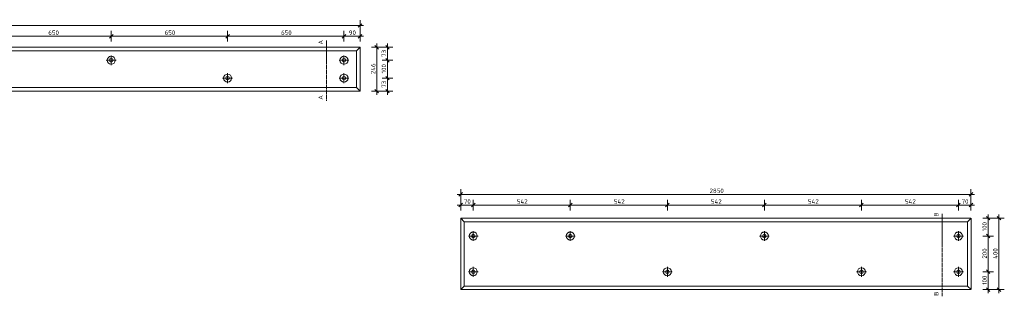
# Model space of a CAD drawing. Header units: millimetres. Extents: x -51780 to -20756, y -103 to 141413.
# Tile 9 of 11: x -41991 to -36491, y 139808 to 141357. Entities that reach past the tile are written whole.
import ezdxf

# ---------------------------------------------------------------- set-up
doc = ezdxf.new("R2010")
doc.units = ezdxf.units.MM
doc.linetypes.add('XX-HIDDEN', pattern=[4, 2, -2])
for name, color, linetype, lineweight in [('N-CO-BC-BETONVORM-G', 50, 'Continuous', 25), ('N-CO-BC-BETONVORM-GN', 10, 'XX-HIDDEN', 18), ('N-CO-KC-KUNSTSTOFVORM-G', 7, 'Continuous', 13), ('X-XX-AL-M', 7, 'Continuous', 18), ('X-XX-AL-M-10', 7, 'Continuous', 18), ('X-XX-AL-T25-1', 7, 'Continuous', 13), ('X_XX_AL_DETAIL1_G', 7, 'Continuous', 13)]:
    doc.layers.add(name, color=color, linetype=linetype, lineweight=lineweight)
doc.styles.add('NLCS-ISO_1', font='NLCS-ISO.ttf', dxfattribs={"height": 25})
doc.dimstyles.new('2_5_NLCS_diagonal_1', dxfattribs={"dimscale": 304.8, "dimtxt": 25.068874, "dimasz": 0.065617, "dimexe": 0.098425, "dimexo": 0.0625, "dimgap": 0, "dimtad": 1, "dimdec": 0, "dimzin": 0, "dimdsep": 46, "dimtxsty": 'NLCS-ISO_1', "dimblk1": 'OBLIQUE', "dimblk2": 'OBLIQUE', "dimsah": 1, "dimcen": 0.09, "dimdle": 0.065617, "dimazin": 0, "dimtfac": 1, "dimtdec": 4, "dimtix": 1, "dimtmove": 0, "dimatfit": 3, "dimfxl": 0.098425, "dimfxlon": 1, "dimtvp": 1, "dimtolj": 1, "dimtzin": 0, "dimarcsym": 2})

# ---------------------------------------------------------------- blocks, each defined once
blk = doc.blocks.new('GM_Hakorit_4360 - GM_Hakorit_4360-3589548-Detail type 14 _5 x uitvoeren_')
at = {"layer": 'N-CO-KC-KUNSTSTOFVORM-G'}
for p, q in [((-238161.9, 140956.7), (-238161.9, 141202.6)), ((-238161.9, 141202.6), (-234082, 141202.6)), ((-238161.9, 141202.6), (-238141.9, 141182.6)), ((-238141.9, 141182.6), (-234101.9, 141182.6)), ((-238141.9, 141182.6), (-238141.9, 140976.6)), ((-234101.9, 141182.6), (-234081.9, 141202.6)), ((-234101.9, 140976.6), (-234101.9, 141182.6)), ((-234081.9, 141202.6), (-234081.9, 140956.7)), ((-238141.9, 140976.6), (-238161.9, 140956.6)), ((-238161.9, 140956.6), (-234082, 140956.6)), ((-238141.9, 140976.6), (-234101.9, 140976.6)), ((-234081.9, 140956.6), (-234101.9, 140976.6))]:
    blk.add_line(p, q, dxfattribs=at)
for centre, radius, start, end in [((-238071.9, 141129.6), 22.5, 0, 180), ((-238071.9, 141129.6), 22.5, 180, 0), ((-238071.9, 141129.6), 10, 0, 180), ((-238071.9, 141129.6), 10, 180, 0), ((-236771.9, 141129.6), 22.5, 0, 180), ((-236771.9, 141129.6), 22.5, 180, 0), ((-236771.9, 141129.6), 10, 0, 180), ((-236771.9, 141129.6), 10, 180, 0), ((-235471.9, 141129.6), 22.5, 0, 180), ((-235471.9, 141129.6), 22.5, 180, 0), ((-235471.9, 141129.6), 10, 0, 180), ((-235471.9, 141129.6), 10, 180, 0), ((-234171.9, 141129.6), 22.5, 0, 180), ((-234171.9, 141129.6), 22.5, 180, 0), ((-234171.9, 141129.6), 10, 0, 180), ((-234171.9, 141129.6), 10, 180, 0), ((-238071.9, 141029.6), 22.5, 0, 180), ((-238071.9, 141029.6), 22.5, 180, 0), ((-238071.9, 141029.6), 10, 0, 180), ((-238071.9, 141029.6), 10, 180, 0), ((-237421.9, 141029.6), 22.5, 0, 180), ((-237421.9, 141029.6), 22.5, 180, 0), ((-237421.9, 141029.6), 10, 0, 180), ((-237421.9, 141029.6), 10, 180, 0), ((-236121.9, 141029.6), 22.5, 0, 180), ((-236121.9, 141029.6), 22.5, 180, 0), ((-236121.9, 141029.6), 10, 0, 180), ((-236121.9, 141029.6), 10, 180, 0), ((-234821.9, 141029.6), 22.5, 0, 180), ((-234821.9, 141029.6), 22.5, 180, 0), ((-234821.9, 141029.6), 10, 0, 180), ((-234821.9, 141029.6), 10, 180, 0), ((-234171.9, 141029.6), 22.5, 0, 180), ((-234171.9, 141029.6), 22.5, 180, 0), ((-234171.9, 141029.6), 10, 0, 180), ((-234171.9, 141029.6), 10, 180, 0)]:
    blk.add_arc(centre, radius, start, end, dxfattribs=at)
blk = doc.blocks.new('GM_Hakorit_2850 - GM_Hakorit_2850-3594086-Detail type 15 _2 x uitvoeren_')
at = {"layer": 'N-CO-KC-KUNSTSTOFVORM-G'}
for p, q in [((-236346.3, 140245.7), (-233496.4, 140245.7)), ((-236346.3, 140245.7), (-236326.3, 140225.7)), ((-236346.3, 139845.8), (-236346.3, 140245.6)), ((-233516.3, 140225.7), (-233496.3, 140245.7)), ((-233496.3, 140245.6), (-233496.3, 139845.8)), ((-236326.3, 140225.7), (-233516.3, 140225.7)), ((-236326.3, 140225.7), (-236326.3, 139865.7)), ((-233516.3, 139865.7), (-233516.3, 140225.7)), ((-236326.3, 139865.7), (-236346.3, 139845.7)), ((-236326.3, 139865.7), (-233516.3, 139865.7)), ((-233496.3, 139845.7), (-233516.3, 139865.7)), ((-236346.3, 139845.7), (-233496.4, 139845.7))]:
    blk.add_line(p, q, dxfattribs=at)
for centre, radius, start, end in [((-236276.3, 140145.7), 22.5, 0, 180), ((-236276.3, 140145.7), 22.5, 180, 0), ((-236276.3, 140145.7), 10, 0, 180), ((-236276.3, 140145.7), 10, 180, 0), ((-235734.3, 140145.7), 22.5, 0, 180), ((-235734.3, 140145.7), 22.5, 180, 0), ((-235734.3, 140145.7), 10, 0, 180), ((-235734.3, 140145.7), 10, 180, 0), ((-234650.3, 140145.7), 22.5, 0, 180), ((-234650.3, 140145.7), 22.5, 180, 0), ((-234650.3, 140145.7), 10, 0, 180), ((-234650.3, 140145.7), 10, 180, 0), ((-233566.3, 140145.7), 22.5, 0, 180), ((-233566.3, 140145.7), 22.5, 180, 0), ((-233566.3, 140145.7), 10, 0, 180), ((-233566.3, 140145.7), 10, 180, 0), ((-236276.3, 139945.7), 22.5, 0, 180), ((-235192.3, 139945.7), 22.5, 0, 180), ((-234108.3, 139945.7), 22.5, 0, 180), ((-233566.3, 139945.7), 22.5, 0, 180), ((-236276.3, 139945.7), 22.5, 180, 0), ((-236276.3, 139945.7), 10, 0, 180), ((-236276.3, 139945.7), 10, 180, 0), ((-235192.3, 139945.7), 22.5, 180, 0), ((-235192.3, 139945.7), 10, 0, 180), ((-235192.3, 139945.7), 10, 180, 0), ((-234108.3, 139945.7), 22.5, 180, 0), ((-234108.3, 139945.7), 10, 0, 180), ((-234108.3, 139945.7), 10, 180, 0), ((-233566.3, 139945.7), 22.5, 180, 0), ((-233566.3, 139945.7), 10, 0, 180), ((-233566.3, 139945.7), 10, 180, 0)]:
    blk.add_arc(centre, radius, start, end, dxfattribs=at)
blk = doc.blocks.new('DIMBLOCK31-Detail type 14 _5 x uitvoeren_')
at = {"layer": 'X-XX-AL-M-10'}
for p, q in [((-42129.4, 141233.9), (-42129.4, 141293.9)), ((-41479.4, 141233.9), (-41479.4, 141293.9)), ((-42129.4, 141263.9), (-42139.4, 141253.9)), ((-42129.4, 141263.9), (-42119.4, 141273.9)), ((-42129.4, 141263.9), (-41479.4, 141263.9)), ((-42129.4, 141263.9), (-42129.4, 141233.9)), ((-41479.4, 141263.9), (-41489.4, 141253.9)), ((-41479.4, 141263.9), (-41469.4, 141273.9)), ((-41479.4, 141263.9), (-41479.4, 141233.9))]:
    blk.add_line(p, q, dxfattribs=at)
at = {"layer": 'X-XX-AL-M-10', "color": 0, "insert": (-41830.7, 141296.4), "char_height": 25, "width": 63.003, "attachment_point": 1, "line_spacing_factor": 1.135194, "style": 'NLCS-ISO_1'}
blk.add_mtext('650', dxfattribs=at)
blk = doc.blocks.new('_Oblique')
at = {"color": 0, "linetype": 'ByBlock', "lineweight": -2}
blk.add_line((-0.5, -0.5), (0.5, 0.5), dxfattribs=at)
blk = doc.blocks.new('DIMBLOCK32-Detail type 14 _5 x uitvoeren_')
at = {"layer": 'X-XX-AL-M-10'}
for p, q in [((-41479.4, 141233.9), (-41479.4, 141293.9)), ((-40829.4, 141233.9), (-40829.4, 141293.9)), ((-41479.4, 141263.9), (-41489.4, 141253.9)), ((-41479.4, 141263.9), (-41469.4, 141273.9)), ((-41479.4, 141263.9), (-40829.4, 141263.9)), ((-41479.4, 141263.9), (-41479.4, 141233.9)), ((-40829.4, 141263.9), (-40839.4, 141253.9)), ((-40829.4, 141263.9), (-40819.4, 141273.9)), ((-40829.4, 141263.9), (-40829.4, 141233.9))]:
    blk.add_line(p, q, dxfattribs=at)
at = {"layer": 'X-XX-AL-M-10', "color": 0, "insert": (-41180.7, 141296.4), "char_height": 25, "width": 63.003, "attachment_point": 1, "line_spacing_factor": 1.135194, "style": 'NLCS-ISO_1'}
blk.add_mtext('650', dxfattribs=at)
blk = doc.blocks.new('DIMBLOCK33-Detail type 14 _5 x uitvoeren_')
at = {"layer": 'X-XX-AL-M-10'}
for p, q in [((-40829.4, 141233.9), (-40829.4, 141293.9)), ((-40179.4, 141233.9), (-40179.4, 141293.9)), ((-40829.4, 141263.9), (-40839.4, 141253.9)), ((-40829.4, 141263.9), (-40819.4, 141273.9)), ((-40829.4, 141263.9), (-40179.4, 141263.9)), ((-40829.4, 141263.9), (-40829.4, 141233.9)), ((-40179.4, 141263.9), (-40189.4, 141253.9)), ((-40179.4, 141263.9), (-40169.4, 141273.9)), ((-40179.4, 141263.9), (-40179.4, 141233.9))]:
    blk.add_line(p, q, dxfattribs=at)
at = {"layer": 'X-XX-AL-M-10', "color": 0, "insert": (-40530.7, 141296.4), "char_height": 25, "width": 63.003, "attachment_point": 1, "line_spacing_factor": 1.135194, "style": 'NLCS-ISO_1'}
blk.add_mtext('650', dxfattribs=at)
blk = doc.blocks.new('DIMBLOCK34-Detail type 14 _5 x uitvoeren_')
at = {"layer": 'X-XX-AL-M-10'}
for p, q in [((-40179.4, 141233.9), (-40179.4, 141293.9)), ((-40089.4, 141233.9), (-40089.4, 141293.9)), ((-40179.4, 141263.9), (-40189.4, 141253.9)), ((-40179.4, 141263.9), (-40169.4, 141273.9)), ((-40179.4, 141263.9), (-40069.4, 141263.9)), ((-40179.4, 141263.9), (-40179.4, 141233.9)), ((-40089.4, 141263.9), (-40099.4, 141253.9)), ((-40089.4, 141263.9), (-40079.4, 141273.9)), ((-40089.4, 141263.9), (-40089.4, 141233.9))]:
    blk.add_line(p, q, dxfattribs=at)
at = {"layer": 'X-XX-AL-M-10', "color": 0, "insert": (-40151.9, 141296.4), "char_height": 25, "width": 42.002, "attachment_point": 1, "line_spacing_factor": 1.135194, "style": 'NLCS-ISO_1'}
blk.add_mtext('90', dxfattribs=at)
blk = doc.blocks.new('DIMBLOCK35-Detail type 14 _5 x uitvoeren_')
at = {"layer": 'X-XX-AL-M-10'}
for p, q in [((-44169.4, 141293.9), (-44169.4, 141353.9)), ((-40089.4, 141293.9), (-40089.4, 141353.9)), ((-44189.4, 141323.9), (-40069.4, 141323.9)), ((-44169.4, 141323.9), (-44179.4, 141313.9)), ((-44169.4, 141323.9), (-44159.4, 141333.9)), ((-44169.4, 141323.9), (-44169.4, 141293.9)), ((-40089.4, 141323.9), (-40099.4, 141313.9)), ((-40089.4, 141323.9), (-40079.4, 141333.9)), ((-40089.4, 141323.9), (-40089.4, 141293.9))]:
    blk.add_line(p, q, dxfattribs=at)
at = {"layer": 'X-XX-AL-M-10', "color": 0, "insert": (-42165.6, 141356.4), "char_height": 25, "width": 86.842, "attachment_point": 1, "line_spacing_factor": 1.135194, "style": 'NLCS-ISO_1'}
blk.add_mtext('4080', dxfattribs=at)
blk = doc.blocks.new('DIMBLOCK36-Detail type 14 _5 x uitvoeren_')
at = {"layer": 'X-XX-AL-M-10'}
for p, q in [((-39966.4, 141202.6), (-39906.4, 141202.6)), ((-39936.4, 141202.6), (-39966.4, 141202.6)), ((-39936.4, 141202.6), (-39946.4, 141212.6)), ((-39936.4, 141222.6), (-39936.4, 141129.6)), ((-39936.4, 141202.6), (-39926.4, 141192.6)), ((-39966.4, 141129.6), (-39906.4, 141129.6)), ((-39936.4, 141129.6), (-39966.4, 141129.6)), ((-39936.4, 141129.6), (-39946.4, 141139.6)), ((-39936.4, 141129.6), (-39926.4, 141119.6))]:
    blk.add_line(p, q, dxfattribs=at)
at = {"layer": 'X-XX-AL-M-10', "color": 0, "insert": (-39969, 141148.6), "char_height": 25, "width": 42.002, "attachment_point": 1, "rotation": 90, "line_spacing_factor": 1.135194, "style": 'NLCS-ISO_1'}
blk.add_mtext('73', dxfattribs=at)
blk = doc.blocks.new('DIMBLOCK37-Detail type 14 _5 x uitvoeren_')
at = {"layer": 'X-XX-AL-M-10'}
for p, q in [((-39966.4, 141129.6), (-39906.4, 141129.6)), ((-39936.4, 141129.6), (-39966.4, 141129.6)), ((-39936.4, 141129.6), (-39946.4, 141139.6)), ((-39936.4, 141129.6), (-39936.4, 141029.6)), ((-39936.4, 141129.6), (-39926.4, 141119.6)), ((-39966.4, 141029.6), (-39906.4, 141029.6)), ((-39936.4, 141029.6), (-39966.4, 141029.6)), ((-39936.4, 141029.6), (-39946.4, 141039.6)), ((-39936.4, 141029.6), (-39926.4, 141019.6))]:
    blk.add_line(p, q, dxfattribs=at)
at = {"layer": 'X-XX-AL-M-10', "color": 0, "insert": (-39969, 141056), "char_height": 25, "width": 56.76, "attachment_point": 1, "rotation": 90, "line_spacing_factor": 1.135194, "style": 'NLCS-ISO_1'}
blk.add_mtext('100', dxfattribs=at)
blk = doc.blocks.new('DIMBLOCK38-Detail type 14 _5 x uitvoeren_')
at = {"layer": 'X-XX-AL-M-10'}
for p, q in [((-39966.4, 141029.6), (-39906.4, 141029.6)), ((-39936.4, 141029.6), (-39966.4, 141029.6)), ((-39936.4, 141029.6), (-39946.4, 141039.6)), ((-39936.4, 141029.6), (-39936.4, 140936.6)), ((-39936.4, 141029.6), (-39926.4, 141019.6)), ((-39966.4, 140956.6), (-39906.4, 140956.6)), ((-39936.4, 140956.6), (-39966.4, 140956.6)), ((-39936.4, 140956.6), (-39946.4, 140966.6)), ((-39936.4, 140956.6), (-39926.4, 140946.6))]:
    blk.add_line(p, q, dxfattribs=at)
at = {"layer": 'X-XX-AL-M-10', "color": 0, "insert": (-39969, 140975.6), "char_height": 25, "width": 42.002, "attachment_point": 1, "rotation": 90, "line_spacing_factor": 1.135194, "style": 'NLCS-ISO_1'}
blk.add_mtext('73', dxfattribs=at)
blk = doc.blocks.new('DIMBLOCK39-Detail type 14 _5 x uitvoeren_')
at = {"layer": 'X-XX-AL-M-10'}
for p, q in [((-40026.4, 141202.6), (-39966.4, 141202.6)), ((-39996.4, 141202.6), (-40026.4, 141202.6)), ((-39996.4, 141202.6), (-40006.4, 141212.6)), ((-39996.4, 141222.6), (-39996.4, 140936.6)), ((-39996.4, 141202.6), (-39986.4, 141192.6)), ((-40026.4, 140956.6), (-39966.4, 140956.6)), ((-39996.4, 140956.6), (-40026.4, 140956.6)), ((-39996.4, 140956.6), (-40006.4, 140966.6)), ((-39996.4, 140956.6), (-39986.4, 140946.6))]:
    blk.add_line(p, q, dxfattribs=at)
at = {"layer": 'X-XX-AL-M-10', "color": 0, "insert": (-40029, 141052.2), "char_height": 25, "width": 65.841, "attachment_point": 1, "rotation": 90, "line_spacing_factor": 1.135194, "style": 'NLCS-ISO_1'}
blk.add_mtext('246', dxfattribs=at)
blk = doc.blocks.new('DIMBLOCK40-Detail type 15 _2 x uitvoeren_')
at = {"layer": 'X-XX-AL-M-10'}
for p, q in [((-39527.2, 140288.8), (-39527.2, 140348.8)), ((-39457.2, 140288.8), (-39457.2, 140348.8)), ((-39547.2, 140318.8), (-39457.2, 140318.8)), ((-39527.2, 140318.8), (-39537.2, 140308.8)), ((-39527.2, 140318.8), (-39517.2, 140328.8)), ((-39527.2, 140318.8), (-39527.2, 140288.8)), ((-39457.2, 140318.8), (-39467.2, 140308.8)), ((-39457.2, 140318.8), (-39447.2, 140328.8)), ((-39457.2, 140318.8), (-39457.2, 140288.8))]:
    blk.add_line(p, q, dxfattribs=at)
at = {"layer": 'X-XX-AL-M-10', "color": 0, "insert": (-39509.7, 140351.4), "char_height": 25, "width": 42.002, "attachment_point": 1, "line_spacing_factor": 1.135194, "style": 'NLCS-ISO_1'}
blk.add_mtext('70', dxfattribs=at)
blk = doc.blocks.new('DIMBLOCK41-Detail type 15 _2 x uitvoeren_')
at = {"layer": 'X-XX-AL-M-10'}
for p, q in [((-39457.2, 140288.8), (-39457.2, 140348.8)), ((-38915.2, 140288.8), (-38915.2, 140348.8)), ((-39457.2, 140318.8), (-39467.2, 140308.8)), ((-39457.2, 140318.8), (-39447.2, 140328.8)), ((-39457.2, 140318.8), (-38915.2, 140318.8)), ((-39457.2, 140318.8), (-39457.2, 140288.8)), ((-38915.2, 140318.8), (-38925.2, 140308.8)), ((-38915.2, 140318.8), (-38905.2, 140328.8)), ((-38915.2, 140318.8), (-38915.2, 140288.8))]:
    blk.add_line(p, q, dxfattribs=at)
at = {"layer": 'X-XX-AL-M-10', "color": 0, "insert": (-39213.6, 140351.4), "char_height": 25, "width": 65.841, "attachment_point": 1, "line_spacing_factor": 1.135194, "style": 'NLCS-ISO_1'}
blk.add_mtext('542', dxfattribs=at)
blk = doc.blocks.new('DIMBLOCK42-Detail type 15 _2 x uitvoeren_')
at = {"layer": 'X-XX-AL-M-10'}
for p, q in [((-38915.2, 140288.8), (-38915.2, 140348.8)), ((-38373.2, 140288.8), (-38373.2, 140348.8)), ((-38915.2, 140318.8), (-38925.2, 140308.8)), ((-38915.2, 140318.8), (-38905.2, 140328.8)), ((-38915.2, 140318.8), (-38373.2, 140318.8)), ((-38915.2, 140318.8), (-38915.2, 140288.8)), ((-38373.2, 140318.8), (-38383.2, 140308.8)), ((-38373.2, 140318.8), (-38363.2, 140328.8)), ((-38373.2, 140318.8), (-38373.2, 140288.8))]:
    blk.add_line(p, q, dxfattribs=at)
at = {"layer": 'X-XX-AL-M-10', "color": 0, "insert": (-38671.6, 140351.4), "char_height": 25, "width": 65.841, "attachment_point": 1, "line_spacing_factor": 1.135194, "style": 'NLCS-ISO_1'}
blk.add_mtext('542', dxfattribs=at)
blk = doc.blocks.new('DIMBLOCK43-Detail type 15 _2 x uitvoeren_')
at = {"layer": 'X-XX-AL-M-10'}
for p, q in [((-38373.2, 140288.8), (-38373.2, 140348.8)), ((-37831.2, 140288.8), (-37831.2, 140348.8)), ((-38373.2, 140318.8), (-38383.2, 140308.8)), ((-38373.2, 140318.8), (-38363.2, 140328.8)), ((-38373.2, 140318.8), (-37831.2, 140318.8)), ((-38373.2, 140318.8), (-38373.2, 140288.8)), ((-37831.2, 140318.8), (-37841.2, 140308.8)), ((-37831.2, 140318.8), (-37821.2, 140328.8)), ((-37831.2, 140318.8), (-37831.2, 140288.8))]:
    blk.add_line(p, q, dxfattribs=at)
at = {"layer": 'X-XX-AL-M-10', "color": 0, "insert": (-38129.6, 140351.4), "char_height": 25, "width": 65.841, "attachment_point": 1, "line_spacing_factor": 1.135194, "style": 'NLCS-ISO_1'}
blk.add_mtext('542', dxfattribs=at)
blk = doc.blocks.new('DIMBLOCK44-Detail type 15 _2 x uitvoeren_')
at = {"layer": 'X-XX-AL-M-10'}
for p, q in [((-37831.2, 140288.8), (-37831.2, 140348.8)), ((-37289.2, 140288.8), (-37289.2, 140348.8)), ((-37831.2, 140318.8), (-37841.2, 140308.8)), ((-37831.2, 140318.8), (-37821.2, 140328.8)), ((-37831.2, 140318.8), (-37289.2, 140318.8)), ((-37831.2, 140318.8), (-37831.2, 140288.8)), ((-37289.2, 140318.8), (-37299.2, 140308.8)), ((-37289.2, 140318.8), (-37279.2, 140328.8)), ((-37289.2, 140318.8), (-37289.2, 140288.8))]:
    blk.add_line(p, q, dxfattribs=at)
at = {"layer": 'X-XX-AL-M-10', "color": 0, "insert": (-37587.6, 140351.4), "char_height": 25, "width": 65.841, "attachment_point": 1, "line_spacing_factor": 1.135194, "style": 'NLCS-ISO_1'}
blk.add_mtext('542', dxfattribs=at)
blk = doc.blocks.new('DIMBLOCK45-Detail type 15 _2 x uitvoeren_')
at = {"layer": 'X-XX-AL-M-10'}
for p, q in [((-37289.2, 140288.8), (-37289.2, 140348.8)), ((-36747.2, 140288.8), (-36747.2, 140348.8)), ((-37289.2, 140318.8), (-37299.2, 140308.8)), ((-37289.2, 140318.8), (-37279.2, 140328.8)), ((-37289.2, 140318.8), (-36747.2, 140318.8)), ((-37289.2, 140318.8), (-37289.2, 140288.8)), ((-36747.2, 140318.8), (-36757.2, 140308.8)), ((-36747.2, 140318.8), (-36737.2, 140328.8)), ((-36747.2, 140318.8), (-36747.2, 140288.8))]:
    blk.add_line(p, q, dxfattribs=at)
at = {"layer": 'X-XX-AL-M-10', "color": 0, "insert": (-37045.6, 140351.4), "char_height": 25, "width": 65.841, "attachment_point": 1, "line_spacing_factor": 1.135194, "style": 'NLCS-ISO_1'}
blk.add_mtext('542', dxfattribs=at)
blk = doc.blocks.new('DIMBLOCK46-Detail type 15 _2 x uitvoeren_')
at = {"layer": 'X-XX-AL-M-10'}
for p, q in [((-36747.2, 140288.8), (-36747.2, 140348.8)), ((-36677.2, 140288.8), (-36677.2, 140348.8)), ((-36747.2, 140318.8), (-36757.2, 140308.8)), ((-36747.2, 140318.8), (-36737.2, 140328.8)), ((-36747.2, 140318.8), (-36657.2, 140318.8)), ((-36747.2, 140318.8), (-36747.2, 140288.8)), ((-36677.2, 140318.8), (-36687.2, 140308.8)), ((-36677.2, 140318.8), (-36667.2, 140328.8)), ((-36677.2, 140318.8), (-36677.2, 140288.8))]:
    blk.add_line(p, q, dxfattribs=at)
at = {"layer": 'X-XX-AL-M-10', "color": 0, "insert": (-36729.7, 140351.4), "char_height": 25, "width": 42.002, "attachment_point": 1, "line_spacing_factor": 1.135194, "style": 'NLCS-ISO_1'}
blk.add_mtext('70', dxfattribs=at)
blk = doc.blocks.new('DIMBLOCK47-Detail type 15 _2 x uitvoeren_')
at = {"layer": 'X-XX-AL-M-10'}
for p, q in [((-39527.2, 140348.8), (-39527.2, 140408.8)), ((-36677.2, 140348.8), (-36677.2, 140408.8)), ((-39547.2, 140378.8), (-36657.2, 140378.8)), ((-39527.2, 140378.8), (-39537.2, 140368.8)), ((-39527.2, 140378.8), (-39517.2, 140388.8)), ((-39527.2, 140378.8), (-39527.2, 140348.8)), ((-36677.2, 140378.8), (-36687.2, 140368.8)), ((-36677.2, 140378.8), (-36667.2, 140388.8)), ((-36677.2, 140378.8), (-36677.2, 140348.8))]:
    blk.add_line(p, q, dxfattribs=at)
at = {"layer": 'X-XX-AL-M-10', "color": 0, "insert": (-38137.2, 140411.4), "char_height": 25, "width": 84.004, "attachment_point": 1, "line_spacing_factor": 1.135194, "style": 'NLCS-ISO_1'}
blk.add_mtext('2850', dxfattribs=at)
blk = doc.blocks.new('DIMBLOCK48-Detail type 15 _2 x uitvoeren_')
at = {"layer": 'X-XX-AL-M-10'}
for p, q in [((-36611.1, 140245.7), (-36551.1, 140245.7)), ((-36581.1, 140245.7), (-36611.1, 140245.7)), ((-36581.1, 140245.7), (-36591.1, 140255.7)), ((-36581.1, 140265.7), (-36581.1, 140145.7)), ((-36581.1, 140245.7), (-36571.1, 140235.7)), ((-36611.1, 140145.7), (-36551.1, 140145.7)), ((-36581.1, 140145.7), (-36611.1, 140145.7)), ((-36581.1, 140145.7), (-36591.1, 140155.7)), ((-36581.1, 140145.7), (-36571.1, 140135.7))]:
    blk.add_line(p, q, dxfattribs=at)
at = {"layer": 'X-XX-AL-M-10', "color": 0, "insert": (-36613.7, 140172.1), "char_height": 25, "width": 56.76, "attachment_point": 1, "rotation": 90, "line_spacing_factor": 1.135194, "style": 'NLCS-ISO_1'}
blk.add_mtext('100', dxfattribs=at)
blk = doc.blocks.new('DIMBLOCK49-Detail type 15 _2 x uitvoeren_')
at = {"layer": 'X-XX-AL-M-10'}
for p, q in [((-36611.1, 140145.7), (-36551.1, 140145.7)), ((-36581.1, 140145.7), (-36611.1, 140145.7)), ((-36581.1, 140145.7), (-36591.1, 140155.7)), ((-36581.1, 140145.7), (-36581.1, 139945.7)), ((-36581.1, 140145.7), (-36571.1, 140135.7)), ((-36611.1, 139945.7), (-36551.1, 139945.7)), ((-36581.1, 139945.7), (-36611.1, 139945.7)), ((-36581.1, 139945.7), (-36591.1, 139955.7)), ((-36581.1, 139945.7), (-36571.1, 139935.7))]:
    blk.add_line(p, q, dxfattribs=at)
at = {"layer": 'X-XX-AL-M-10', "color": 0, "insert": (-36613.7, 140019.5), "char_height": 25, "width": 63.003, "attachment_point": 1, "rotation": 90, "line_spacing_factor": 1.135194, "style": 'NLCS-ISO_1'}
blk.add_mtext('200', dxfattribs=at)
blk = doc.blocks.new('DIMBLOCK50-Detail type 15 _2 x uitvoeren_')
at = {"layer": 'X-XX-AL-M-10'}
for p, q in [((-36611.1, 139945.7), (-36551.1, 139945.7)), ((-36581.1, 139945.7), (-36611.1, 139945.7)), ((-36581.1, 139945.7), (-36591.1, 139955.7)), ((-36581.1, 139945.7), (-36581.1, 139825.7)), ((-36581.1, 139945.7), (-36571.1, 139935.7)), ((-36581.1, 139845.7), (-36591.1, 139855.7)), ((-36611.1, 139845.7), (-36551.1, 139845.7)), ((-36581.1, 139845.7), (-36611.1, 139845.7)), ((-36581.1, 139845.7), (-36571.1, 139835.7))]:
    blk.add_line(p, q, dxfattribs=at)
at = {"layer": 'X-XX-AL-M-10', "color": 0, "insert": (-36613.7, 139872.1), "char_height": 25, "width": 56.76, "attachment_point": 1, "rotation": 90, "line_spacing_factor": 1.135194, "style": 'NLCS-ISO_1'}
blk.add_mtext('100', dxfattribs=at)
blk = doc.blocks.new('DIMBLOCK51-Detail type 15 _2 x uitvoeren_')
at = {"layer": 'X-XX-AL-M-10'}
for p, q in [((-36551.1, 140245.7), (-36491.1, 140245.7)), ((-36521.1, 140245.7), (-36551.1, 140245.7)), ((-36521.1, 140245.7), (-36531.1, 140255.7)), ((-36521.1, 140265.7), (-36521.1, 139825.7)), ((-36521.1, 140245.7), (-36511.1, 140235.7)), ((-36521.1, 139845.7), (-36531.1, 139855.7)), ((-36551.1, 139845.7), (-36491.1, 139845.7)), ((-36521.1, 139845.7), (-36551.1, 139845.7)), ((-36521.1, 139845.7), (-36511.1, 139835.7))]:
    blk.add_line(p, q, dxfattribs=at)
at = {"layer": 'X-XX-AL-M-10', "color": 0, "insert": (-36553.7, 140018.3), "char_height": 25, "width": 65.841, "attachment_point": 1, "rotation": 90, "line_spacing_factor": 1.135194, "style": 'NLCS-ISO_1'}
blk.add_mtext('400', dxfattribs=at)

msp = doc.modelspace()

# ---------------------------------------------------------------- linework, layer by layer
at = {"layer": 'N-CO-BC-BETONVORM-GN'}
for p, q in [((-40276.4, 141240.9), (-40276.4, 140903.1)), ((-36838.4, 140270.7), (-36838.4, 139808.1))]:
    msp.add_line(p, q, dxfattribs=at)
at = {"layer": 'X_XX_AL_DETAIL1_G'}
for p, q in [((-41506.9, 141129.6), (-41451.9, 141129.6)), ((-41479.4, 141157.1), (-41479.4, 141102.1)), ((-40206.9, 141129.6), (-40151.9, 141129.6)), ((-40179.4, 141157.1), (-40179.4, 141102.1)), ((-40856.9, 141029.6), (-40801.9, 141029.6)), ((-40829.4, 141057.1), (-40829.4, 141002.1)), ((-40206.9, 141029.6), (-40151.9, 141029.6)), ((-40179.4, 141057.1), (-40179.4, 141002.1)), ((-39484.7, 140145.7), (-39429.7, 140145.7)), ((-39457.2, 140173.2), (-39457.2, 140118.2)), ((-38942.7, 140145.7), (-38887.7, 140145.7)), ((-38915.2, 140173.2), (-38915.2, 140118.2)), ((-37858.7, 140145.7), (-37803.7, 140145.7)), ((-37831.2, 140173.2), (-37831.2, 140118.2)), ((-36774.7, 140145.7), (-36719.7, 140145.7)), ((-36747.2, 140173.2), (-36747.2, 140118.2)), ((-39457.2, 139973.2), (-39457.2, 139918.2)), ((-38373.2, 139973.2), (-38373.2, 139918.2)), ((-37289.2, 139973.2), (-37289.2, 139918.2)), ((-36747.2, 139973.2), (-36747.2, 139918.2)), ((-39484.7, 139945.7), (-39429.7, 139945.7)), ((-38400.7, 139945.7), (-38345.7, 139945.7)), ((-37316.7, 139945.7), (-37261.7, 139945.7)), ((-36774.7, 139945.7), (-36719.7, 139945.7))]:
    msp.add_line(p, q, dxfattribs=at)

# ---------------------------------------------------------------- block references
at = {"layer": 'N-CO-BC-BETONVORM-G'}
for name, p in [('GM_Hakorit_4360 - GM_Hakorit_4360-3589548-Detail type 14 _5 x uitvoeren_', (193992.5, 0)), ('GM_Hakorit_2850 - GM_Hakorit_2850-3594086-Detail type 15 _2 x uitvoeren_', (196819.2, 0))]:
    msp.add_blockref(name, p, dxfattribs=at)

# ---------------------------------------------------------------- texts
at = {"layer": 'X-XX-AL-T25-1', "char_height": 25, "attachment_point": 1, "rotation": 90, "style": 'NLCS-ISO_1'}
for s, insert, width in [('A', (-40322.1, 141217.7), 27.257), ('A', (-40322.1, 140909), 27.257), ('B', (-36884.1, 140254.5), 24.852), ('B', (-36884.1, 139811.2), 24.852)]:
    msp.add_mtext(s, dxfattribs=dict(at, insert=insert, width=width))

# ---------------------------------------------------------------- dimensions: what is measured, and where the dimension line sits
at = {"layer": 'X-XX-AL-M'}
for base, p1, p2, override, picture, middle in [((-40089.4, 141323.9), (-44169.4, 141293.9), (-40089.4, 141293.9), {"dimpost": '<>', "dimfxl": 4080}, 'DIMBLOCK35-Detail type 14 _5 x uitvoeren_', (-42129.4, 141336.4)), ((-41479.4, 141263.9), (-42129.4, 141233.9), (-41479.4, 141233.9), {"dimpost": '<>', "dimfxl": 650}, 'DIMBLOCK31-Detail type 14 _5 x uitvoeren_', (-41804.4, 141276.4)), ((-40829.4, 141263.9), (-41479.4, 141233.9), (-40829.4, 141233.9), {"dimpost": '<>', "dimfxl": 650}, 'DIMBLOCK32-Detail type 14 _5 x uitvoeren_', (-41154.4, 141276.4)), ((-40179.4, 141263.9), (-40829.4, 141233.9), (-40179.4, 141233.9), {"dimpost": '<>', "dimfxl": 650}, 'DIMBLOCK33-Detail type 14 _5 x uitvoeren_', (-40504.4, 141276.4)), ((-40089.4, 141263.9), (-40179.4, 141233.9), (-40089.4, 141233.9), {"dimpost": '<>', "dimfxl": 90}, 'DIMBLOCK34-Detail type 14 _5 x uitvoeren_', (-40134.4, 141276.4)), ((-36677.2, 140378.8), (-39527.2, 140348.8), (-36677.2, 140348.8), {"dimpost": '<>', "dimfxl": 2850}, 'DIMBLOCK47-Detail type 15 _2 x uitvoeren_', (-38102.2, 140391.3)), ((-39457.2, 140318.8), (-39527.2, 140288.8), (-39457.2, 140288.8), {"dimpost": '<>', "dimfxl": 70}, 'DIMBLOCK40-Detail type 15 _2 x uitvoeren_', (-39492.2, 140331.3)), ((-38915.2, 140318.8), (-39457.2, 140288.8), (-38915.2, 140288.8), {"dimpost": '<>', "dimfxl": 542}, 'DIMBLOCK41-Detail type 15 _2 x uitvoeren_', (-39186.2, 140331.3)), ((-38373.2, 140318.8), (-38915.2, 140288.8), (-38373.2, 140288.8), {"dimpost": '<>', "dimfxl": 542}, 'DIMBLOCK42-Detail type 15 _2 x uitvoeren_', (-38644.2, 140331.3)), ((-37831.2, 140318.8), (-38373.2, 140288.8), (-37831.2, 140288.8), {"dimpost": '<>', "dimfxl": 542}, 'DIMBLOCK43-Detail type 15 _2 x uitvoeren_', (-38102.2, 140331.3)), ((-37289.2, 140318.8), (-37831.2, 140288.8), (-37289.2, 140288.8), {"dimpost": '<>', "dimfxl": 542}, 'DIMBLOCK44-Detail type 15 _2 x uitvoeren_', (-37560.2, 140331.3)), ((-36747.2, 140318.8), (-37289.2, 140288.8), (-36747.2, 140288.8), {"dimpost": '<>', "dimfxl": 542}, 'DIMBLOCK45-Detail type 15 _2 x uitvoeren_', (-37018.2, 140331.3)), ((-36677.2, 140318.8), (-36747.2, 140288.8), (-36677.2, 140288.8), {"dimpost": '<>', "dimfxl": 70}, 'DIMBLOCK46-Detail type 15 _2 x uitvoeren_', (-36712.2, 140331.3))]:
    dim = msp.add_linear_dim(base=base, p1=p1, p2=p2, dimstyle='2_5_NLCS_diagonal_1', override=override, dxfattribs=at)
    dim.commit()
    dim.dimension.update_dxf_attribs({"geometry": picture, "text_midpoint": middle})
for base, p1, p2, override, picture, middle in [((-39996.4, 140956.6), (-40026.4, 141202.6), (-40026.4, 140956.6), {"dimpost": '<>', "dimfxl": 246}, 'DIMBLOCK39-Detail type 14 _5 x uitvoeren_', (-40008.9, 141079.6)), ((-39936.4, 141129.6), (-39966.4, 141202.6), (-39966.4, 141129.6), {"dimpost": '<>', "dimfxl": 73}, 'DIMBLOCK36-Detail type 14 _5 x uitvoeren_', (-39948.9, 141166.1)), ((-39936.4, 141029.6), (-39966.4, 141129.6), (-39966.4, 141029.6), {"dimpost": '<>', "dimfxl": 100}, 'DIMBLOCK37-Detail type 14 _5 x uitvoeren_', (-39948.9, 141079.6)), ((-39936.4, 140956.6), (-39966.4, 141029.6), (-39966.4, 140956.6), {"dimpost": '<>', "dimfxl": 73}, 'DIMBLOCK38-Detail type 14 _5 x uitvoeren_', (-39948.9, 140993.1)), ((-36581.1, 140145.7), (-36611.1, 140245.7), (-36611.1, 140145.7), {"dimpost": '<>', "dimfxl": 100}, 'DIMBLOCK48-Detail type 15 _2 x uitvoeren_', (-36593.6, 140195.7)), ((-36521.1, 139845.7), (-36551.1, 140245.7), (-36551.1, 139845.7), {"dimpost": '<>', "dimfxl": 400}, 'DIMBLOCK51-Detail type 15 _2 x uitvoeren_', (-36533.6, 140045.7)), ((-36581.1, 139945.7), (-36611.1, 140145.7), (-36611.1, 139945.7), {"dimpost": '<>', "dimfxl": 200}, 'DIMBLOCK49-Detail type 15 _2 x uitvoeren_', (-36593.6, 140045.7)), ((-36581.1, 139845.7), (-36611.1, 139945.7), (-36611.1, 139845.7), {"dimpost": '<>', "dimfxl": 100}, 'DIMBLOCK50-Detail type 15 _2 x uitvoeren_', (-36593.6, 139895.7))]:
    dim = msp.add_linear_dim(base=base, p1=p1, p2=p2, angle=90, dimstyle='2_5_NLCS_diagonal_1', override=override, dxfattribs=at)
    dim.commit()
    dim.dimension.update_dxf_attribs({"geometry": picture, "text_midpoint": middle})

doc.saveas('drawing.dxf')
